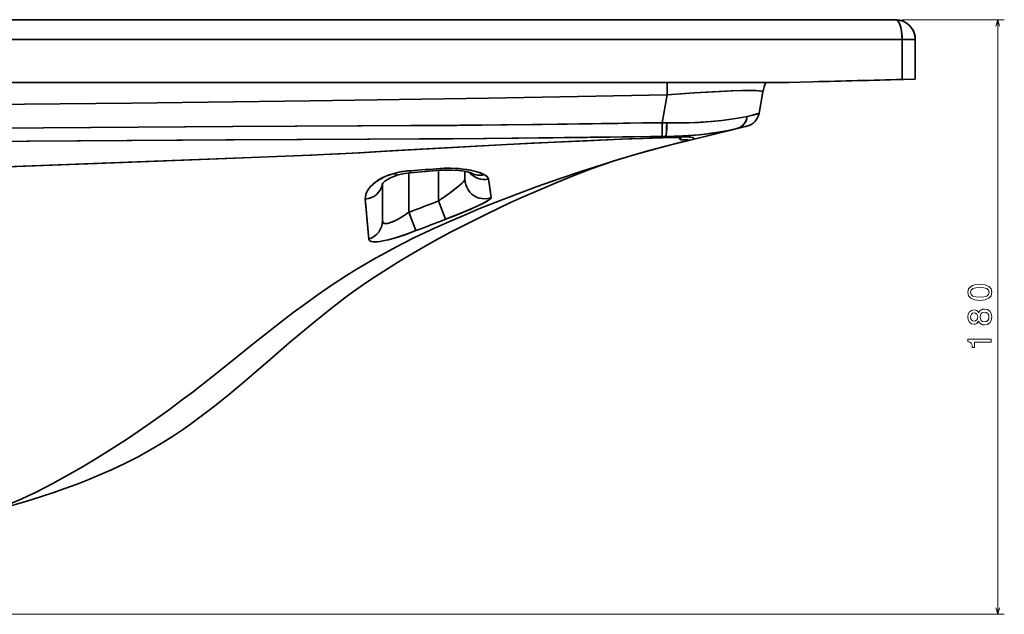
# Model space of a CAD drawing. Extents: x 69 to 2023, y 44 to 1279.
# Tile 5 of 8: x 848 to 1146, y 883 to 1063. Entities that reach past the tile are written whole.
import ezdxf

# ---------------------------------------------------------------- set-up
doc = ezdxf.new("R2010")
doc.units = 0

msp = doc.modelspace()

# ---------------------------------------------------------------- linework, layer by layer
at = {"color": 7, "lineweight": 35}
for p, q in [((594.5, 1063.47), (1113.5, 1063.47)), ((1113.5, 1063.47), (594.5, 1063.47)), ((1115.5, 1057.47), (594.5, 1057.47)), ((594.5, 1057.47), (1115.5, 1057.47)), ((594.5, 1044.47), (1080.8, 1044.47)), ((594.5, 1044.47), (1080.8, 1044.47)), ((1035.79, 1044.47), (678.02, 1044.47)), ((1078.04, 1044.47), (1035.79, 1044.47))]:
    msp.add_line(p, q, dxfattribs=at)
at = {"color": 7, "lineweight": 13}
for p, q in [((1115.5, 1063.47), (1146.47, 1063.47)), ((1144.47, 883.3), (1144.47, 1063.47)), ((628.77, 883.3), (1146.47, 883.3))]:
    msp.add_line(p, q, dxfattribs=at)
at = {"color": 7, "lineweight": 35, "ltscale": 0.302811}
for p, q in [((1115.5, 1057.47), (1115.5, 1045.35)), ((1115.5, 1045.35), (1115.5, 1057.47))]:
    msp.add_line(p, q, dxfattribs=at)
at = {"color": 7, "lineweight": 35, "ltscale": 0.1}
for p, q in [((1115.5, 1057.47), (1119.5, 1057.47)), ((1119.5, 1057.47), (1115.5, 1057.47))]:
    msp.add_line(p, q, dxfattribs=at)
at = {"color": 7, "lineweight": 35, "ltscale": 0.3}
msp.add_line((1119.5, 1057.47), (1119.5, 1045.47), dxfattribs=at)
at = {"color": 7, "lineweight": 35, "ltscale": 0.300153}
for p, q in [((1119.5, 1045.46), (1119.5, 1057.47)), ((1119.5, 1057.47), (1119.5, 1045.46))]:
    msp.add_line(p, q, dxfattribs=at)
at = {"color": 7, "lineweight": 35, "ltscale": 0.000842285}
msp.add_line((1078.04, 1044.47), (1078.07, 1044.47), dxfattribs=at)
at = {"color": 7, "lineweight": 35, "ltscale": 0.00037843}
msp.add_line((1078.04, 1044.47), (1078.05, 1044.47), dxfattribs=at)
at = {"color": 7, "lineweight": 35, "ltscale": 0.000323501}
msp.add_line((1078.08, 1044.47), (1078.07, 1044.47), dxfattribs=at)
msp.add_line((1078.08, 1044.47), (1078.07, 1044.47), dxfattribs=at)
at = {"color": 7, "lineweight": 35, "ltscale": 0.068195}
msp.add_line((1078.07, 1044.47), (1080.8, 1044.47), dxfattribs=at)
at = {"color": 7, "lineweight": 35, "ltscale": 0.00636}
for p, q in [((1081.05, 1044.48), (1080.8, 1044.47)), ((1080.8, 1044.47), (1081.05, 1044.48))]:
    msp.add_line(p, q, dxfattribs=at)
at = {"color": 7, "lineweight": 35, "ltscale": 0.184837}
msp.add_line((1088.44, 1044.66), (1081.05, 1044.48), dxfattribs=at)
at = {"color": 7, "lineweight": 35, "ltscale": 0.18484}
msp.add_line((1081.05, 1044.48), (1088.45, 1044.66), dxfattribs=at)
at = {"color": 7, "lineweight": 35, "ltscale": 0.011152}
msp.add_line((1115.5, 1045.35), (1115.95, 1045.37), dxfattribs=at)
at = {"color": 7, "lineweight": 35, "ltscale": 0.011149}
msp.add_line((1115.5, 1045.35), (1115.95, 1045.37), dxfattribs=at)
at = {"color": 7, "lineweight": 35, "ltscale": 0.088886}
for p, q in [((1119.5, 1045.46), (1115.95, 1045.37)), ((1115.95, 1045.37), (1119.5, 1045.46))]:
    msp.add_line(p, q, dxfattribs=at)
at = {"color": 7, "lineweight": 35, "ltscale": 0.000152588}
for p, q in [((1119.5, 1045.47), (1119.5, 1045.46)), ((1119.5, 1045.46), (1119.5, 1045.47))]:
    msp.add_line(p, q, dxfattribs=at)
at = {"color": 7, "lineweight": 35, "ltscale": 0.163097}
msp.add_line((1072.16, 1035.18), (1073.3, 1041.61), dxfattribs=at)
at = {"color": 7, "lineweight": 35, "ltscale": 0.214326}
for p, q in [((1042.82, 1032.24), (1044.31, 1040.68)), ((1044.31, 1040.68), (1042.82, 1032.24))]:
    msp.add_line(p, q, dxfattribs=at)
at = {"color": 7, "lineweight": 35, "ltscale": 0.03448}
msp.add_line((1044.2, 1032.21), (1042.82, 1032.24), dxfattribs=at)
msp.add_line((1044.2, 1032.21), (1042.82, 1032.24), dxfattribs=at)
at = {"color": 7, "lineweight": 35, "ltscale": 0.431607}
msp.add_line((1068.05, 1031.1), (1051.28, 1027.01), dxfattribs=at)
at = {"color": 7, "lineweight": 35, "ltscale": 0.365304}
msp.add_line((1065.47, 1030.47), (1051.28, 1027.01), dxfattribs=at)
at = {"color": 7, "lineweight": 35, "ltscale": 0.365305}
msp.add_line((1051.28, 1027.01), (1065.47, 1030.47), dxfattribs=at)
at = {"color": 7, "lineweight": 35, "ltscale": 0.046244}
msp.add_line((1059.68, 1029.06), (1061.48, 1029.5), dxfattribs=at)
at = {"color": 7, "lineweight": 35, "ltscale": 0.075882}
for p, q in [((1068.42, 1031.19), (1065.48, 1030.47)), ((1065.48, 1030.47), (1068.42, 1031.19))]:
    msp.add_line(p, q, dxfattribs=at)
at = {"color": 7, "lineweight": 35, "ltscale": 0.009619}
msp.add_line((1068.42, 1031.19), (1068.05, 1031.1), dxfattribs=at)
at = {"color": 7, "lineweight": 35, "ltscale": 0.00139}
msp.add_line((1068.05, 1031.1), (1068.1, 1031.12), dxfattribs=at)
at = {"color": 7, "lineweight": 35, "ltscale": 0.028372}
for p, q in [((1042.72, 1028.11), (1043.86, 1028.11)), ((1043.86, 1028.11), (1042.72, 1028.11))]:
    msp.add_line(p, q, dxfattribs=at)
at = {"color": 7, "lineweight": 35, "ltscale": 0.088099}
msp.add_line((1046.21, 1028.05), (1049.73, 1027.95), dxfattribs=at)
at = {"color": 7, "lineweight": 35, "ltscale": 0.155756}
msp.add_line((1053.31, 1027.51), (1059.36, 1028.98), dxfattribs=at)
at = {"color": 7, "lineweight": 35, "ltscale": 0.230656}
msp.add_line((975.05, 1008.56), (975.05, 1017.79), dxfattribs=at)
at = {"color": 7, "lineweight": 35, "ltscale": 0.230655}
msp.add_line((975.05, 1008.56), (975.05, 1017.79), dxfattribs=at)
at = {"color": 7, "lineweight": 35, "ltscale": 0.058421}
msp.add_line((983.05, 1017.5), (983.05, 1015.16), dxfattribs=at)
msp.add_line((983.05, 1017.5), (983.05, 1015.16), dxfattribs=at)
at = {"color": 7, "lineweight": 35, "ltscale": 0.29819}
msp.add_line((966.05, 1017.02), (966.05, 1005.1), dxfattribs=at)
msp.add_line((966.05, 1017.02), (966.05, 1005.1), dxfattribs=at)
at = {"color": 7, "lineweight": 35, "ltscale": 0.282097}
msp.add_line((958.05, 1002.56), (958.05, 1013.84), dxfattribs=at)
at = {"color": 7, "lineweight": 35, "ltscale": 0.2821}
msp.add_line((958.05, 1002.56), (958.05, 1013.84), dxfattribs=at)
at = {"color": 7, "lineweight": 35, "ltscale": 0.282127}
msp.add_line((958.05, 1002.56), (958.05, 1013.84), dxfattribs=at)
at = {"color": 7, "lineweight": 35, "ltscale": 0.149163}
msp.add_line((975.05, 1008.56), (977.18, 1002.99), dxfattribs=at)
at = {"color": 7, "lineweight": 35, "ltscale": 0.149165}
msp.add_line((975.05, 1008.56), (977.18, 1002.99), dxfattribs=at)
at = {"color": 7, "lineweight": 35, "ltscale": 0.148769}
msp.add_line((966.05, 1005.1), (968.2, 999.55), dxfattribs=at)
msp.add_line((966.05, 1005.1), (968.2, 999.55), dxfattribs=at)
at = {"color": 7, "lineweight": 35}
for points in [[(1115.5, 1057.47), (1115.45, 1058.73), (1115.32, 1059.95), (1115.1, 1061.07), (1114.82, 1061.98), (1114.63, 1062.42), (1114.42, 1062.79), (1114.25, 1063.02), (1114.08, 1063.21), (1113.79, 1063.4), (1113.5, 1063.47)], [(1113.5, 1063.47), (1113.7, 1063.43), (1113.91, 1063.34), (1114.1, 1063.19), (1114.29, 1062.97), (1114.49, 1062.68), (1114.67, 1062.34), (1114.97, 1061.53), (1115.21, 1060.59), (1115.33, 1059.88), (1115.42, 1059.15), (1115.48, 1058.31), (1115.5, 1057.47)], [(1073.3, 1041.6), (1073.29, 1041.65), (1073.26, 1041.69), (1073.17, 1041.74), (1072.84, 1041.83), (1072.15, 1041.92), (1071.17, 1041.98), (1069.32, 1042.01), (1067.03, 1041.99), (1063.72, 1041.89), (1060.06, 1041.72), (1052.37, 1041.27), (1044.31, 1040.68)], [(1044.31, 1040.68), (1052.58, 1041.28), (1056.6, 1041.53), (1060.48, 1041.74), (1064.1, 1041.9), (1067.37, 1041.99), (1069.26, 1042.01), (1070.85, 1041.99), (1071.94, 1041.94), (1072.73, 1041.85), (1073.15, 1041.75), (1073.25, 1041.69), (1073.29, 1041.65), (1073.3, 1041.6)], [(1044.31, 1040.68), (990.2, 1039.74), (936.09, 1038.91), (881.98, 1038.21), (827.86, 1037.64), (773.74, 1037.19), (719.63, 1036.87), (665.51, 1036.67), (611.39, 1036.6), (594.52, 1036.61)], [(594.52, 1036.61), (611.39, 1036.6), (665.51, 1036.67), (719.63, 1036.87), (773.74, 1037.19), (827.86, 1037.64), (881.98, 1038.21), (936.09, 1038.91), (990.2, 1039.74), (1044.31, 1040.68)], [(1068.6, 1034.18), (1066.32, 1033.72), (1063.73, 1033.29), (1060.91, 1032.92), (1057.55, 1032.59), (1054.04, 1032.35), (1050.42, 1032.21), (1047.32, 1032.17), (1044.2, 1032.21)], [(1068.6, 1034.18), (1066.33, 1033.72), (1063.73, 1033.29), (1060.91, 1032.92), (1057.73, 1032.61), (1054.41, 1032.37), (1050.99, 1032.22), (1047.51, 1032.17), (1044.2, 1032.21)], [(1065.48, 1030.47), (1066.1, 1030.68), (1066.67, 1031), (1067.19, 1031.41), (1067.58, 1031.83), (1067.92, 1032.3), (1068.19, 1032.81), (1068.36, 1033.22), (1068.49, 1033.64), (1068.6, 1034.18)], [(1068.1, 1031.12), (1068.78, 1031.3), (1069.11, 1031.42), (1069.76, 1031.73), (1070.36, 1032.14), (1070.89, 1032.63), (1071.34, 1033.19), (1071.71, 1033.81), (1071.99, 1034.48), (1072.16, 1035.18)], [(1072.16, 1035.18), (1072.16, 1035.17), (1072.14, 1035.15), (1071.99, 1035.07), (1071.68, 1034.96), (1070.66, 1034.67), (1068.6, 1034.18)], [(1072.16, 1035.18), (1072.16, 1035.17), (1072.14, 1035.15), (1071.93, 1035.05), (1071.52, 1034.91), (1070.16, 1034.55), (1068.6, 1034.18)], [(594.52, 1028.02), (612.03, 1028.12), (623.72, 1028.23), (655.48, 1028.6), (707.9, 1029.21), (778.31, 1029.97), (840.99, 1030.55), (912.75, 1031.08), (950.5, 1031.27), (980.57, 1031.45), (995.84, 1031.59), (1011.06, 1031.78), (1031.03, 1032.09), (1037.42, 1032.19), (1042.82, 1032.24)], [(594.52, 1028.02), (610.18, 1028.11), (620.63, 1028.2), (641.54, 1028.44), (708.34, 1029.22), (779.05, 1029.98), (840.93, 1030.55), (912.53, 1031.08), (951.76, 1031.27), (981.52, 1031.46), (1006.34, 1031.72), (1029.34, 1032.06), (1036.79, 1032.18), (1042.82, 1032.24)], [(1042.72, 1028.11), (1042.72, 1028.11), (1042.73, 1028.12), (1042.74, 1028.15), (1042.76, 1028.37), (1042.8, 1029.87), (1042.82, 1032.24)], [(1042.72, 1028.11), (1042.72, 1028.11), (1042.73, 1028.12), (1042.74, 1028.18), (1042.77, 1028.64), (1042.8, 1029.48), (1042.82, 1032.24)], [(1043.86, 1028.11), (1043.88, 1028.12), (1043.89, 1028.13), (1043.91, 1028.17), (1043.94, 1028.27), (1044.01, 1028.59), (1044.08, 1029.23), (1044.17, 1030.91), (1044.2, 1032.21)], [(1044.2, 1032.21), (1044.16, 1030.78), (1044.1, 1029.49), (1043.99, 1028.51), (1043.91, 1028.17), (1043.88, 1028.13), (1043.87, 1028.12), (1043.86, 1028.11)], [(1043.86, 1028.11), (1047.32, 1028.17), (1050.73, 1028.35), (1054.06, 1028.62), (1057.05, 1028.96), (1059.89, 1029.37), (1062.52, 1029.83), (1065.47, 1030.47)], [(1065.47, 1030.47), (1063.31, 1029.99), (1061.21, 1029.59), (1059.56, 1029.32), (1056.57, 1028.9), (1054.14, 1028.63), (1050.19, 1028.31), (1048.95, 1028.24), (1046.42, 1028.15), (1043.86, 1028.11)], [(1061.57, 1029.52), (1063.59, 1030.01), (1064.31, 1030.19), (1064.34, 1030.19), (1064.34, 1030.19), (1064.34, 1030.19), (1064.33, 1030.19), (1064.21, 1030.16), (1063.15, 1029.91), (1061.4, 1029.59), (1060.4, 1029.45)], [(594.53, 1024.36), (611.53, 1024.45), (622.87, 1024.54), (645.55, 1024.77), (745.01, 1025.78), (778.07, 1026.09), (851.06, 1026.68), (913.06, 1027.08), (954.13, 1027.26), (969.29, 1027.33), (988.89, 1027.47), (1020.08, 1027.82), (1034.26, 1028.02), (1042.72, 1028.11)], [(594.53, 1024.36), (603.94, 1024.4), (622.76, 1024.54), (655.95, 1024.88), (760.27, 1025.93), (835.22, 1026.56), (910.66, 1027.06), (953.47, 1027.26), (979.31, 1027.4), (989.46, 1027.48), (1021.05, 1027.83), (1030.8, 1027.97), (1039.23, 1028.08), (1042.72, 1028.11)], [(1051.28, 1027.01), (1050.6, 1027.07), (1049.43, 1027.07), (1048.72, 1027.04), (1048.54, 1027.04), (1048.48, 1027.07), (1048.46, 1027.1), (1048.36, 1027.17), (1048.1, 1027.33), (1048.09, 1027.35), (1048.09, 1027.35), (1048.09, 1027.36), (1048.09, 1027.36), (1048.11, 1027.38), (1048.37, 1027.49), (1048.5, 1027.56), (1048.55, 1027.59), (1048.56, 1027.62), (1048.57, 1027.63), (1048.57, 1027.65), (1048.54, 1027.67), (1048.51, 1027.69), (1048.42, 1027.72), (1047.97, 1027.77), (1047.46, 1027.79), (1045.92, 1027.79), (1043.44, 1027.73), (1036.97, 1027.5), (1030.29, 1027.22), (1020.03, 1026.79), (1003.21, 1026.02), (981.2, 1024.89), (959.3, 1023.63), (951.26, 1023.17), (942.4, 1022.7), (936.14, 1022.43), (910.79, 1021.44), (876.83, 1020.11), (839.01, 1018.71)], [(1051.28, 1027.01), (1047.17, 1026), (1043.1, 1024.95), (1039.23, 1023.91), (1035.36, 1022.81), (1027.96, 1020.6), (1024.86, 1019.63), (1018.2, 1017.49), (1011.54, 1015.24), (1004.89, 1012.9), (998.27, 1010.45), (990.9, 1007.59), (987.23, 1006.11), (983.58, 1004.59), (978.14, 1002.24), (972.73, 999.79), (967.38, 997.23), (962.09, 994.55), (958.93, 992.87), (955.95, 991.23), (953, 989.53), (950.06, 987.77), (947.16, 985.96), (942.84, 983.14), (938.58, 980.22), (934.4, 977.22), (931.3, 974.92), (928.22, 972.59), (922.6, 968.2), (918.88, 965.24), (911.47, 959.29), (906.52, 955.34), (900.26, 950.45), (897.5, 948.36), (893.48, 945.37), (889.4, 942.44), (886.65, 940.51), (880.74, 936.51), (877.76, 934.56), (874.76, 932.64), (870.73, 930.13), (866.66, 927.7), (862.55, 925.33), (857.93, 922.8), (855.42, 921.49), (852.89, 920.22), (850.73, 919.18), (848.55, 918.18), (845.27, 916.76)], [(1051.28, 1027.01), (1050.55, 1027.08), (1049.19, 1027.06), (1048.64, 1027.04), (1048.29, 1027.2), (1048.15, 1027.28), (1048.09, 1027.34), (1048.09, 1027.35), (1048.1, 1027.37), (1048.16, 1027.4), (1048.39, 1027.5), (1048.5, 1027.56), (1048.55, 1027.6), (1048.57, 1027.62), (1048.57, 1027.64), (1048.57, 1027.65), (1048.55, 1027.67), (1048.45, 1027.71), (1048.25, 1027.75), (1047.5, 1027.79), (1046.34, 1027.79), (1042.95, 1027.71), (1039.8, 1027.6), (1032.77, 1027.33), (1016.55, 1026.63), (995.74, 1025.65), (978.92, 1024.76), (962.13, 1023.8), (950.79, 1023.14), (945.15, 1022.84), (940.24, 1022.6), (936.49, 1022.45), (910.37, 1021.42), (886.37, 1020.47), (846.52, 1018.99)], [(1027.87, 1020.57), (1035.07, 1022.73), (1041.99, 1024.66), (1048.93, 1026.44), (1051.28, 1027.01)], [(1052.09, 1027.26), (1052.32, 1027.38), (1052.4, 1027.46), (1052.42, 1027.52), (1052.41, 1027.57), (1052.34, 1027.63), (1052.08, 1027.73), (1051.37, 1027.86), (1051.08, 1027.89), (1048.81, 1027.97), (1046.21, 1028.05)], [(1027.87, 1020.57), (1027.61, 1020.49), (1021.62, 1018.36), (1017.35, 1016.73), (1010.88, 1014.13), (1005.96, 1012.06), (1000.51, 1009.67), (996.89, 1008.03), (993.29, 1006.35), (989.58, 1004.58), (985.89, 1002.76), (982.27, 1000.93), (978.66, 999.05), (975.14, 997.16), (971.65, 995.23), (966.1, 992.04), (963.36, 990.39), (960.63, 988.71), (955.92, 985.68), (953.6, 984.12), (951.3, 982.53), (948.96, 980.86), (946.65, 979.16), (942.09, 975.67), (937.36, 971.87), (932.69, 967.99), (929.82, 965.55), (924.12, 960.64), (918.37, 955.69), (915.48, 953.23), (911.14, 949.61), (906.72, 946.07), (904.32, 944.21), (901.88, 942.38), (899.83, 940.89), (897.76, 939.43), (894.42, 937.19), (891.02, 935.04), (887.56, 933), (883.83, 930.94), (880.02, 929.01), (876.17, 927.18), (872.65, 925.62), (869.09, 924.15), (865.5, 922.74), (861.84, 921.4), (858.16, 920.13), (854.69, 918.99), (849.97, 917.53), (843.59, 915.66)], [(961.58, 1016.91), (962.73, 1017.19), (963.92, 1017.42), (965.21, 1017.6), (966.49, 1017.72)], [(961.58, 1016.91), (962.98, 1017.24), (964.43, 1017.5), (965.46, 1017.63), (966.49, 1017.72)], [(966.53, 1017.07), (966.53, 1017.07), (966.53, 1017.11), (966.49, 1017.72)], [(966.53, 1017.07), (966.53, 1017.07), (966.53, 1017.11), (966.49, 1017.72)], [(975.56, 1018.37), (977.19, 1018.46), (978.78, 1018.47), (980.71, 1018.38), (982.53, 1018.2), (984.52, 1017.89), (986.31, 1017.48), (987.72, 1017.03), (988.34, 1016.79), (988.88, 1016.53)], [(975.56, 1018.37), (976.73, 1018.44), (977.87, 1018.47), (980.03, 1018.42), (981.27, 1018.34), (982.43, 1018.21), (983.6, 1018.05), (984.68, 1017.86), (986.29, 1017.48), (987.66, 1017.06), (988.31, 1016.8), (988.88, 1016.53)], [(975.58, 1017.83), (975.58, 1017.83), (975.58, 1017.84), (975.58, 1017.88), (975.56, 1018.37)], [(975.58, 1017.83), (975.58, 1017.83), (975.58, 1017.83), (975.58, 1017.84), (975.58, 1017.88), (975.56, 1018.37)], [(985.01, 1016.96), (985.03, 1016.95), (985.02, 1016.95), (984.8, 1017.04), (984.07, 1017.27), (982.79, 1017.55), (981.15, 1017.78), (979.21, 1017.92), (977.07, 1017.92), (975.58, 1017.83)], [(952.85, 1009.05), (952.87, 1009.78), (953.04, 1010.54), (953.35, 1011.31), (953.79, 1012.07), (954.44, 1012.9), (955.25, 1013.7), (956.22, 1014.47), (957.34, 1015.18), (958.61, 1015.84), (960, 1016.41), (961.58, 1016.91)], [(952.85, 1009.05), (952.87, 1009.78), (953.04, 1010.54), (953.35, 1011.32), (953.81, 1012.1), (954.43, 1012.88), (955.11, 1013.58), (955.93, 1014.26), (956.89, 1014.91), (957.99, 1015.54), (959.08, 1016.04), (960.28, 1016.5), (961.58, 1016.91)], [(962.77, 1016.42), (961.47, 1015.99), (960.47, 1015.57), (959.55, 1015.07), (958.76, 1014.53), (958.22, 1014.04), (957.93, 1013.67)], [(966.53, 1017.07), (964.87, 1016.87), (963.32, 1016.56), (962.77, 1016.42)], [(983.05, 1015.16), (982.99, 1014.94), (982.8, 1014.65), (982.39, 1014.19), (981.81, 1013.64), (981.01, 1012.95), (979.09, 1011.44), (977.1, 1009.98), (975.05, 1008.56)], [(983.05, 1015.16), (983.02, 1015.03), (982.82, 1014.68), (982.57, 1014.38), (981.85, 1013.68), (981.09, 1013.02), (979.27, 1011.58), (978.22, 1010.79), (975.9, 1009.14), (975.05, 1008.56)], [(983.05, 1015.16), (983.11, 1014.31), (983.29, 1013.48), (983.6, 1012.68), (984.01, 1011.93), (984.52, 1011.25), (985.13, 1010.64), (985.82, 1010.13), (986.58, 1009.73), (987.39, 1009.43), (988.23, 1009.25), (989.08, 1009.2), (989.94, 1009.26), (990.46, 1009.36), (990.98, 1009.51)], [(983.05, 1015.16), (983.11, 1014.31), (983.3, 1013.48), (983.6, 1012.68), (984.01, 1011.93), (984.53, 1011.24), (985.14, 1010.64), (985.82, 1010.13), (986.58, 1009.72), (987.39, 1009.43), (988.23, 1009.25), (989.09, 1009.2), (989.94, 1009.26), (990.47, 1009.36), (990.98, 1009.51)], [(984.42, 1017.17), (984.97, 1016.6), (985.6, 1016.11), (986.29, 1015.7), (987.02, 1015.39), (987.79, 1015.18), (988.59, 1015.07), (989.39, 1015.06), (990.19, 1015.16)], [(984.42, 1017.17), (984.97, 1016.6), (985.6, 1016.11), (986.29, 1015.7), (987.02, 1015.39), (987.79, 1015.18), (988.59, 1015.07), (989.39, 1015.06), (990.19, 1015.16)], [(988.88, 1016.53), (989.3, 1016.28), (989.65, 1016.01), (989.92, 1015.74), (990.11, 1015.45), (990.19, 1015.16)], [(988.88, 1016.53), (989.54, 1016.1), (989.8, 1015.88), (989.99, 1015.65), (990.12, 1015.41), (990.19, 1015.16)], [(990.19, 1015.16), (990.44, 1013.26), (990.98, 1009.51)], [(990.19, 1015.16), (990.64, 1011.85), (990.98, 1009.51)], [(953.93, 997.01), (953.19, 1004.75), (952.85, 1009.05)], [(953.93, 997.01), (953.42, 1002.24), (953.07, 1006.12), (952.85, 1009.05)], [(990.98, 1009.51), (990.97, 1009.44), (990.88, 1009.28), (990.72, 1009.12), (990.2, 1008.74), (989.01, 1008.07), (988.02, 1007.58), (985.81, 1006.54), (982.96, 1005.31), (980, 1004.09), (977.18, 1002.99)], [(990.98, 1009.51), (990.97, 1009.44), (990.88, 1009.28), (990.72, 1009.12), (990.2, 1008.75), (989.42, 1008.29), (988.46, 1007.79), (987.38, 1007.27), (984.81, 1006.1), (982.07, 1004.93), (979.64, 1003.94), (977.18, 1002.99)], [(966.05, 1005.1), (964.28, 1003.95), (962.57, 1002.95), (961.76, 1002.54), (960.99, 1002.19), (960.01, 1001.85), (959.58, 1001.75), (959.19, 1001.7), (958.86, 1001.7), (958.58, 1001.76), (958.28, 1001.93), (958.11, 1002.2), (958.05, 1002.56)], [(966.05, 1005.1), (964.33, 1003.98), (962.61, 1002.97), (961.75, 1002.53), (960.92, 1002.16), (960.13, 1001.88), (959.6, 1001.75), (959.13, 1001.69), (958.74, 1001.72), (958.44, 1001.82), (958.22, 1002), (958.09, 1002.25), (958.05, 1002.56)], [(968.2, 999.55), (965.36, 998.5), (962.57, 997.57), (961.21, 997.16), (959.89, 996.8), (958.15, 996.42), (957.34, 996.28), (956.58, 996.19), (955.88, 996.16), (955.27, 996.18), (954.67, 996.29), (954.41, 996.39), (954.21, 996.52), (954.08, 996.65), (953.98, 996.8), (953.93, 997.01)], [(968.2, 999.55), (964.89, 998.33), (963.27, 997.79), (961.68, 997.29), (960.16, 996.87), (958.72, 996.53), (957.2, 996.26), (956.51, 996.19), (955.89, 996.16), (955.34, 996.17), (954.87, 996.24), (954.6, 996.31), (954.37, 996.41), (954.14, 996.57), (953.99, 996.78), (953.93, 997.01)]]:
    msp.add_lwpolyline(points, dxfattribs=at)
at = {"color": 7, "lineweight": 13}
for points in [[(1144.99, 1061.53), (1144.47, 1063.47), (1143.95, 1061.53)], [(1143.95, 885.24), (1144.47, 883.3), (1144.99, 885.24)]]:
    msp.add_lwpolyline(points, dxfattribs=at)
for points in [[(1139.05, 978.43), (1140.64, 978.58), (1141.77, 979.05), (1142.45, 979.81), (1142.67, 980.86), (1142.45, 981.9), (1141.77, 982.65), (1140.64, 983.12), (1139.05, 983.28), (1137.48, 983.12), (1136.85, 982.92), (1136.34, 982.65), (1135.65, 981.9), (1135.42, 980.86), (1135.65, 979.81), (1136.35, 979.05), (1137.48, 978.58)], [(1139.05, 979.39), (1137.83, 979.48), (1136.95, 979.73), (1136.44, 980.18), (1136.26, 980.86), (1136.44, 981.52), (1136.95, 981.98), (1137.83, 982.23), (1139.05, 982.31), (1140.28, 982.23), (1141.16, 981.98), (1141.68, 981.52), (1141.85, 980.86), (1141.68, 980.18), (1141.16, 979.73), (1140.28, 979.48)], [(1138.7, 972.13), (1138.98, 971.62), (1139.38, 971.27), (1139.87, 971.05), (1140.46, 970.97), (1141.36, 971.14), (1142.06, 971.6), (1142.5, 972.36), (1142.67, 973.39), (1142.5, 974.4), (1142.06, 975.16), (1141.36, 975.62), (1140.46, 975.8), (1139.87, 975.72), (1139.38, 975.5), (1138.98, 975.14), (1138.7, 974.64), (1138.46, 975.04), (1138.12, 975.32), (1137.72, 975.49), (1137.23, 975.55), (1136.51, 975.39), (1135.94, 974.97), (1135.56, 974.28), (1135.42, 973.39), (1135.56, 972.48), (1135.94, 971.79), (1136.51, 971.36), (1137.23, 971.21), (1137.72, 971.26), (1138.12, 971.43)], [(1137.31, 972.16), (1136.86, 972.25), (1136.52, 972.49), (1136.31, 972.87), (1136.23, 973.39), (1136.31, 973.89), (1136.52, 974.27), (1136.86, 974.51), (1137.31, 974.61), (1137.76, 974.51), (1138.11, 974.27), (1138.35, 973.89), (1138.42, 973.39), (1138.34, 972.87), (1138.11, 972.49), (1137.76, 972.25)], [(1140.44, 971.94), (1139.91, 972.03), (1139.51, 972.33), (1139.24, 972.78), (1139.15, 973.39), (1139.24, 973.98), (1139.51, 974.43), (1139.91, 974.73), (1140.44, 974.83), (1141.02, 974.73), (1141.45, 974.43), (1141.74, 973.98), (1141.83, 973.39), (1141.74, 972.78), (1141.45, 972.33), (1141.02, 972.03)], [(1142.47, 965.73), (1142.47, 966.65), (1135.42, 966.65), (1135.42, 965.96), (1136.04, 965.78), (1136.45, 965.42), (1136.69, 964.86), (1136.77, 964.1), (1137.49, 964.1), (1137.49, 965.73)]]:
    msp.add_lwpolyline(points, close=True, dxfattribs=at)
at = {"color": 7, "lineweight": 35}
for centre, radius, start, end in [((1113.5, 1057.47), 6, 360, 90), ((1113.5, 1057.47), 6, 0.0002, 89.9998), ((1113.5, 1057.47), 6, 359.9929, 37.1475), ((1417.96, 1046.4), 373.69, 180.2948, 180.876), ((1417.96, 1046.4), 373.69, 180.2948, 180.876), ((1083.14, 1039.87), 10, 152.5478, 169.976), ((652.37, 18584.47), 17545.23, 271.424201, 271.512577), ((1067.24, 1036.05), 5, 283.7254, 349.99), ((1067.24, 1036.05), 5, 283.7254, 349.99), ((1066.87, 1035.96), 5, 283.7152, 284.3512), ((1043.66, 979.39), 48.72, 87.0056, 89.7709), ((1043.62, 977.99), 50.13, 87.0401, 89.7281), ((882.26, 2240.61), 1225.8, 273.9403, 274.36499), ((882.26, 2240.63), 1225.82, 273.94031, 274.36499), ((870.25, 2209.83), 1196.64, 274.61494, 275.04959), ((1913.97, -1444.61), 2626.71, 110.94372, 111.15407), ((1913.97, -1444.62), 2626.72, 110.94372, 111.15407), ((2059.7, -1837.12), 3039.42, 110.86441, 111.04578), ((2057.98, -1832.68), 3034.66, 110.86404, 111.04571)]:
    msp.add_arc(centre, radius, start, end, dxfattribs=at)
for centre, major_axis, ratio, start_param, end_param in [((1064.29, 1035.33), (1.18, -4.86), 0.866153, 0.00016, 1.128809), ((961.14, 1022.22), (1.63, -5.8), 0.338328, 5.76386, 6.283441), ((961.14, 1022.22), (1.63, -5.8), 0.338326, 5.763863, 6.283346), ((987.95, 1022.18), (-2.95, -5.22), 0.900592, 0.001386, 0.729709), ((987.95, 1022.18), (-2.95, -5.22), 0.900594, 0.001413, 0.729727), ((952.05, 1014.38), (6, 0), 0.897454, 4.845357, 6.174167), ((952.05, 1014.38), (6, 0), 0.897452, 4.845354, 6.174167), ((952.05, 1002.56), (6, 0), 0.9731, 5.030601, 6.283345), ((952.05, 1002.56), (6, 0), 0.973099, 5.030564, 6.283308)]:
    msp.add_ellipse(centre, major_axis=major_axis, ratio=ratio, start_param=start_param, end_param=end_param, dxfattribs=at)

doc.saveas('drawing.dxf')
